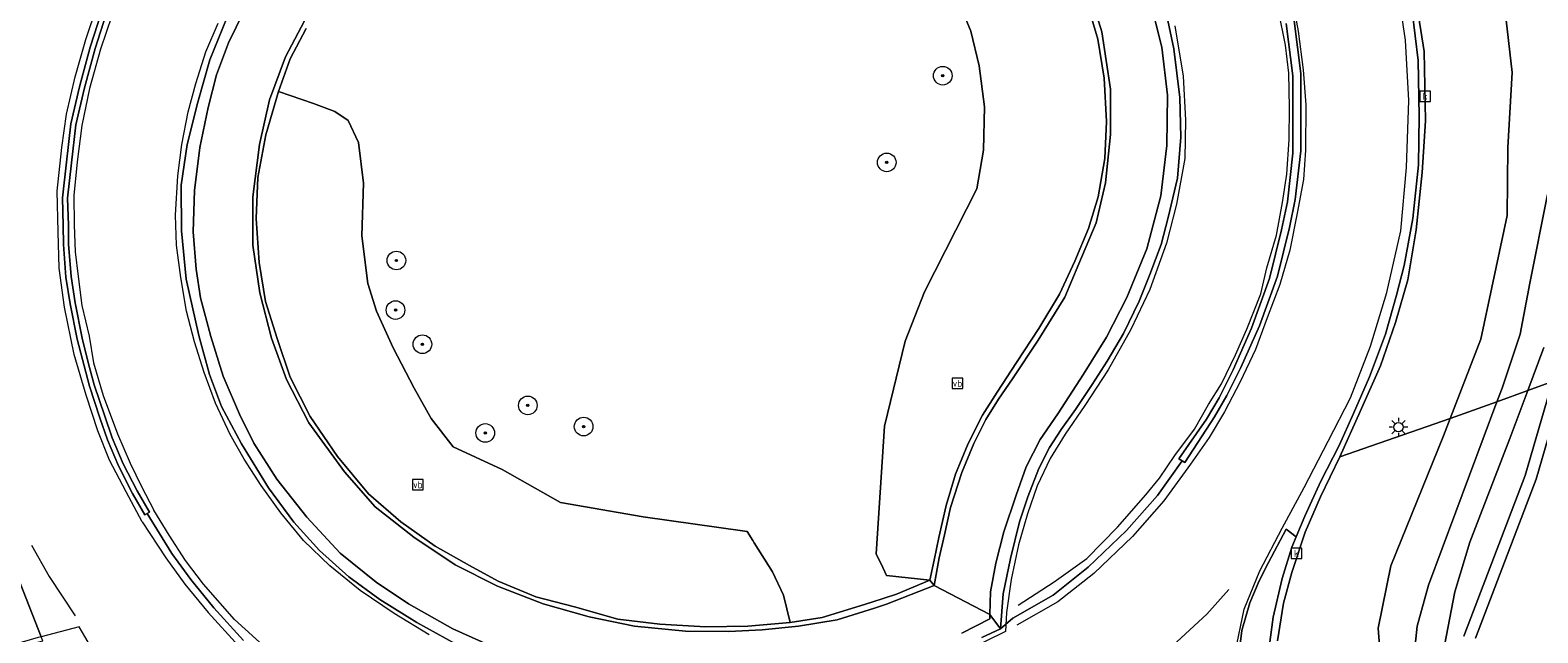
# Model space of a CAD drawing. Header units: metres. Extents: x 168032 to 180145, y 382923 to 399665.
# Tile 14 of 256: x 178249 to 178314, y 384989 to 385015. Entities that reach past the tile are written whole.
import ezdxf
from ezdxf.enums import TextEntityAlignment as Align

# ---------------------------------------------------------------- set-up
doc = ezdxf.new("R2010")
doc.units = ezdxf.units.M
doc.layers.get('0').update_dxf_attribs({"color": 8, "lineweight": 18})
for name, color, linetype, lineweight in [('B-WE-GR-BEPLANTING_CULTUUR_BODEMBEDEKKER-GV', 8, 'Continuous', 18), ('B-WE-GR-BOOM-S', 8, 'Continuous', 18), ('B-WE-GR-GRAS-GV', 8, 'Continuous', 18), ('B-WE-IE-MEUBILAIR_WEGMEUBILAIR-S', 8, 'Continuous', 25), ('B-WE-KL-ET_LS_OV_LICHTMAST-S', 8, 'Continuous', 18), ('B-WE-OG-WATER_SLOOT-GV', 8, 'Continuous', 18), ('B-WE-OG-WEG-GV', 8, 'Continuous', 18), ('B-WE-RI-GWA_KOLK-S', 8, 'Continuous', 18), ('B-WE-VH-VERHARDING_BEDRIJFSVLOERPLAAT-GV', 8, 'Continuous', 18), ('B-WE-VH-VERHARDING_BETON-GV', 8, 'Continuous', 18), ('B-WE-VW-MARKERING_PICTOGRAM-G', 8, 'Continuous', 18)]:
    doc.layers.add(name, color=color, linetype=linetype, lineweight=lineweight)
doc.styles.add('NLCS-ISO', font='NLCS-ISO.ttf')

# ---------------------------------------------------------------- blocks, each defined once
blk = doc.blocks.new('SIE-WEG_VERKEERSBORD-SO')
at = {"color": 0, "linetype": 'ByBlock', "lineweight": 18}
blk.add_lwpolyline([(-1.125, -1.125), (1.125, -1.125), (1.125, 1.125), (-1.125, 1.125)], close=True, dxfattribs=at)
at = {"color": 0, "linetype": 'ByBlock', "lineweight": 18, "style": 'NLCS-ISO'}
blk.add_text('vb', height=1.5, dxfattribs=at).set_placement((0, 0), align=Align.MIDDLE_CENTER)
blk = doc.blocks.new('SKL-ET_OV_LICHTMAST-SO')
at = {"color": 0, "linetype": 'ByBlock', "lineweight": 18}
for points in [[(-1.25, 0), (-2, 0)], [(-1.41, 1.41), (-0.88, 0.88)], [(0, 2), (0, 1.25)], [(0.88, 0.88), (1.41, 1.41)], [(2, 0), (1.25, 0)], [(-1.41, -1.41), (-0.88, -0.88)], [(0, -1.25), (0, -2)], [(0.88, -0.88), (1.41, -1.41)]]:
    blk.add_lwpolyline(points, dxfattribs=at)
blk.add_circle((0, 0), 1, dxfattribs=at)
blk = doc.blocks.new('SRI-KOLK-SO')
at = {"color": 0, "linetype": 'ByBlock', "lineweight": 18}
blk.add_lwpolyline([(-1.125, -1.125), (1.125, -1.125), (1.125, 1.125), (-1.125, 1.125)], close=True, dxfattribs=at)
at = {"color": 0, "linetype": 'ByBlock', "lineweight": 18, "style": 'NLCS-ISO'}
blk.add_text('k', height=1.5, dxfattribs=at).set_placement((0, 0), align=Align.MIDDLE_CENTER)
blk = doc.blocks.new('SGR-BOOM_01-SO')
at = {"linetype": 'ByBlock', "lineweight": 18}
h = blk.add_hatch(color=0, dxfattribs=at)
h.dxf.hatch_style = 1
edge = h.paths.add_edge_path()
edge.add_arc((0, 0), 0.25, 0, 360)
at = {"color": 0, "linetype": 'ByBlock', "lineweight": 18}
for radius in [2, 0.25]:
    blk.add_circle((0, 0), radius, dxfattribs=at)

msp = doc.modelspace()

# ---------------------------------------------------------------- linework, layer by layer
at = {"layer": 'B-WE-GR-BEPLANTING_CULTUUR_BODEMBEDEKKER-GV', "flags": 128}
msp.add_lwpolyline([(178288.855, 385016.145), (178289.521, 385014.501), (178289.886, 385013.012), (178290.109, 385011.245), (178290.072, 385009.38), (178289.782, 385007.717), (178287.528, 385003.284), (178286.7, 385001.171), (178285.814, 384997.511), (178285.457, 384992.02), (178285.738, 384991.429), (178285.829, 384991.238), (178285.902, 384991.085), (178287.76, 384990.89), (178287.948, 384991.742), (178288.148, 384992.718), (178288.46, 384994.097), (178288.857, 384995.44), (178289.411, 384996.771), (178290.021, 384997.983), (178290.662, 384998.975), (178291.492, 385000.248), (178292.452, 385001.718), (178293.342, 385003.19), (178294.001, 385004.611), (178294.577, 385006.015), (178294.995, 385007.374), (178295.282, 385009.031), (178295.361, 385010.614), (178295.26, 385012.487), (178294.989, 385014.157), (178294.466, 385015.925)], dxfattribs=at)
msp.add_lwpolyline([(178259.758, 385011.912), (178259.207, 385010.041), (178258.861, 385008.204), (178258.792, 385006.447), (178258.925, 385004.548), (178259.202, 385002.867), (178259.702, 385001.281), (178260.262, 384999.616), (178261.113, 384997.932), (178262.297, 384996.203), (178263.619, 384994.605), (178265.015, 384993.394), (178266.488, 384992.347), (178267.975, 384991.52), (178269.194, 384990.844), (178270.816, 384990.171), (178272.486, 384989.741), (178274.342, 384989.205), (178276.156, 384988.994), (178278.118, 384988.874), (178279.94, 384988.911), (178281.754, 384989.066), (178281.469, 384990.235), (178280.992, 384991.237), (178280.203, 384992.484), (178280.151, 384992.593), (178279.91, 384992.977), (178279.809, 384992.987), (178275.438, 384993.609), (178271.878, 384994.232), (178269.371, 384995.645), (178267.269, 384996.624), (178266.327, 384997.833), (178265.589, 384999.14), (178264.687, 385000.873), (178263.969, 385002.462), (178263.595, 385003.652), (178263.338, 385005.693), (178263.414, 385007.968), (178263.199, 385009.716), (178262.75, 385010.657), (178262.185, 385011.045), (178261.263, 385011.398)], close=True, dxfattribs=at)
at = {"layer": 'B-WE-GR-GRAS-GV', "flags": 128}
msp.add_lwpolyline([(178316.054, 385002.891), (178313.827, 384995.229), (178311.224, 384988.387)], dxfattribs=at)
at = {"layer": 'B-WE-OG-WATER_SLOOT-GV', "flags": 128}
for points in [[(178312.545, 385014.98), (178312.795, 385012.719), (178312.609, 385009.495), (178312.578, 385006.573), (178311.445, 385001.246), (178310.128, 384997.836), (178312.143, 384998.564), (178312.36, 384999.147), (178313.135, 385001.472), (178313.558, 385003.664), (178314.314, 385007.471)], [(178314.314, 385007.471), (178313.558, 385003.664), (178313.135, 385001.472), (178312.36, 384999.147), (178312.143, 384998.564), (178313.469, 384999.043), (178314.155, 385000.89)], [(178314.155, 385000.89), (178313.469, 384999.043), (178314.526, 384999.425)], [(178310.725, 384988.481), (178313.353, 384995.388), (178314.526, 384999.425), (178313.469, 384999.043), (178312.702, 384996.978), (178310.977, 384992.524), (178310.328, 384990.387), (178309.887, 384988.069)], [(178309.887, 384988.069), (178310.328, 384990.387), (178310.977, 384992.524), (178312.702, 384996.978), (178313.469, 384999.043), (178312.143, 384998.564), (178309.203, 384990.667), (178308.713, 384988.907), (178308.521, 384987.134)], [(178308.521, 384987.134), (178308.713, 384988.907), (178309.203, 384990.667), (178312.143, 384998.564), (178310.128, 384997.836), (178309.843, 384997.097), (178307.585, 384991.506), (178307.032, 384988.813), (178307.252, 384985.996)]]:
    msp.add_lwpolyline(points, dxfattribs=at)
at = {"layer": 'B-WE-OG-WEG-GV', "flags": 128}
for points in [[(178308.53, 385016.706), (178309.01, 385013.629), (178309.075, 385010.643), (178308.923, 385008.429), (178308.664, 385005.956), (178308.31, 385003.802), (178307.775, 385001.964), (178307.141, 385000.103), (178306.262, 384998.144), (178305.385, 384996.193), (178310.128, 384997.836), (178311.445, 385001.246), (178312.578, 385006.573), (178312.609, 385009.495), (178312.795, 385012.719), (178312.545, 385014.98)], [(178260.946, 385014.619), (178260.256, 385013.317), (178259.758, 385011.912), (178261.263, 385011.398), (178262.185, 385011.045), (178262.75, 385010.657), (178263.199, 385009.716), (178263.414, 385007.968), (178263.338, 385005.693), (178263.595, 385003.652), (178263.969, 385002.462), (178264.687, 385000.873), (178265.589, 384999.14), (178266.327, 384997.833), (178267.269, 384996.624), (178269.371, 384995.645), (178271.878, 384994.232), (178275.438, 384993.609), (178279.809, 384992.987), (178279.91, 384992.977), (178280.151, 384992.593), (178280.203, 384992.484), (178280.992, 384991.237), (178281.469, 384990.235), (178281.754, 384989.066), (178283.127, 384989.286), (178284.768, 384989.781), (178285.268, 384989.941), (178286.332, 384990.279), (178287.76, 384990.89), (178285.902, 384991.085), (178285.829, 384991.238), (178285.738, 384991.429), (178285.457, 384992.02), (178285.814, 384997.511), (178286.7, 385001.171), (178287.528, 385003.284), (178289.782, 385007.717), (178290.072, 385009.38), (178290.109, 385011.245), (178289.886, 385013.012), (178289.521, 385014.501), (178288.855, 385016.145)], [(178311.224, 384988.387), (178313.827, 384995.229), (178316.054, 385002.891)], [(178314.526, 384999.425), (178313.353, 384995.388), (178310.725, 384988.481)], [(178307.252, 384985.996), (178307.032, 384988.813), (178307.585, 384991.506), (178309.843, 384997.097), (178310.128, 384997.836), (178305.385, 384996.193), (178304.555, 384994.475), (178303.897, 384992.951), (178303.321, 384991.218), (178302.964, 384989.892), (178302.71, 384988.278)]]:
    msp.add_lwpolyline(points, dxfattribs=at)
at = {"layer": 'B-WE-VH-VERHARDING_BEDRIJFSVLOERPLAAT-GV', "flags": 128}
for points in [[(178294.466, 385015.925), (178294.989, 385014.157), (178295.26, 385012.487), (178295.361, 385010.614), (178295.282, 385009.031), (178294.995, 385007.374), (178294.577, 385006.015), (178294.001, 385004.611), (178293.342, 385003.19), (178292.452, 385001.718), (178291.492, 385000.248), (178290.662, 384998.975), (178290.021, 384997.983), (178289.411, 384996.771), (178288.857, 384995.44), (178288.46, 384994.097), (178288.148, 384992.718), (178287.948, 384991.742), (178287.76, 384990.89), (178287.94, 384990.652), (178288.161, 384991.845), (178288.385, 384992.833), (178288.652, 384994.009), (178289.135, 384995.519), (178289.647, 384996.761), (178290.171, 384997.796), (178290.706, 384998.675), (178291.311, 384999.548), (178292.417, 385001.209), (178293.563, 385003.063), (178294.165, 385004.492), (178294.911, 385006.254), (178295.318, 385007.975), (178295.528, 385010.056), (178295.521, 385012.013), (178295.161, 385014.472), (178294.516, 385016.571)], [(178308.372, 385016.445), (178308.75, 385013.242), (178308.805, 385010.852), (178308.773, 385008.757), (178308.525, 385006.445), (178308.157, 385004.429), (178307.819, 385003.146), (178307.346, 385001.466), (178306.661, 384999.63), (178305.975, 384998.056), (178305.366, 384996.68), (178304.565, 384995.15), (178303.884, 384993.633), (178303.514, 384992.747), (178303.327, 384992.299), (178302.906, 384990.961), (178302.517, 384989.287), (178302.294, 384987.572)], [(178302.71, 384988.278), (178302.964, 384989.892), (178303.321, 384991.218), (178303.897, 384992.951), (178304.555, 384994.475), (178305.385, 384996.193), (178306.262, 384998.144), (178307.141, 385000.103), (178307.775, 385001.964), (178308.31, 385003.802), (178308.664, 385005.956), (178308.923, 385008.429), (178309.075, 385010.643), (178309.01, 385013.629), (178308.53, 385016.706)], [(178297.182, 385016.031), (178297.731, 385013.812), (178297.978, 385011.746), (178297.948, 385009.587), (178297.69, 385007.416), (178297.084, 385005.132), (178296.227, 385003.052), (178295.355, 385001.332), (178294.372, 384999.748), (178293.264, 384998.047), (178292.505, 384996.942), (178291.906, 384995.754), (178291.467, 384994.547), (178290.945, 384992.964), (178290.604, 384991.621), (178290.372, 384990.381), (178290.34, 384989.402), (178290.799, 384988.796), (178290.918, 384990.291), (178291.223, 384991.815), (178291.622, 384993.4), (178291.969, 384994.466), (178292.453, 384995.689), (178292.901, 384996.598), (178293.406, 384997.371), (178294.018, 384998.228), (178294.733, 384999.301), (178295.388, 385000.305), (178296.091, 385001.495), (178296.763, 385002.891), (178297.223, 385004.038), (178297.707, 385005.325), (178298.014, 385006.489), (178298.415, 385008.185), (178298.548, 385009.943), (178298.502, 385011.649), (178298.251, 385013.737), (178297.791, 385015.926)], [(178252.142, 385015.315), (178251.659, 385013.822), (178251.195, 385012.112), (178250.831, 385010.516), (178250.636, 385008.863), (178250.471, 385007.327), (178250.505, 385006.148), (178250.51, 385005.327), (178250.618, 385003.92), (178250.794, 385002.774), (178251.098, 385001.254), (178251.625, 384999.224), (178252.08, 384997.864), (178252.402, 384996.927), (178252.884, 384995.803), (178253.483, 384994.62), (178254.016, 384993.694), (178254.105, 384993.747), (178254.205, 384993.806), (178253.677, 384994.724), (178253.083, 384995.896), (178252.607, 384997.006), (178252.288, 384997.935), (178251.836, 384999.288), (178251.566, 385000.256), (178251.313, 385001.301), (178251.011, 385002.812), (178250.837, 385003.945), (178250.73, 385005.336), (178250.725, 385006.152), (178250.691, 385007.318), (178250.854, 385008.838), (178251.048, 385010.479), (178251.408, 385012.059), (178251.87, 385013.76), (178252.349, 385015.24)], [(178257.556, 385015.105), (178256.809, 385013.267), (178256.281, 385011.455), (178255.832, 385009.627), (178255.578, 385007.877), (178255.583, 385005.908), (178255.789, 385003.829), (178256.327, 385001.408), (178256.792, 384999.727), (178257.304, 384998.353), (178258.162, 384996.754), (178259.322, 384994.863), (178260.418, 384993.385), (178261.516, 384992.165), (178262.774, 384991.035), (178264.115, 384990.053), (178265.706, 384989.069), (178267.369, 384988.15)], [(178269.334, 384987.865), (178267.249, 384988.796), (178265.342, 384989.872), (178263.952, 384990.796), (178262.407, 384992.045), (178260.978, 384993.597), (178259.687, 384995.225), (178258.697, 384996.782), (178258.076, 384998.02), (178257.376, 384999.657), (178256.848, 385001.373), (178256.409, 385003.037), (178256.21, 385004.265), (178256.085, 385005.864), (178256.141, 385007.652), (178256.376, 385009.492), (178256.728, 385011.217), (178257.093, 385012.624), (178257.608, 385014.006), (178258.262, 385015.353)], [(178261.002, 385015.196), (178260.053, 385013.394), (178259.366, 385011.552), (178258.937, 385009.631), (178258.647, 385007.376), (178258.65, 385005.295), (178258.949, 385003.25), (178259.456, 385001.301), (178260.102, 384999.515), (178261.058, 384997.651), (178262.59, 384995.547), (178263.909, 384994.04), (178265.572, 384992.73), (178267.348, 384991.539), (178269.173, 384990.624), (178271.133, 384989.862), (178273.107, 384989.31), (178275.064, 384988.905), (178277.262, 384988.687), (178279.113, 384988.676), (178280.546, 384988.747), (178282.108, 384988.901), (178283.773, 384989.178), (178285.379, 384989.686), (178285.898, 384989.85), (178287.94, 384990.652), (178287.76, 384990.89), (178286.332, 384990.279), (178285.268, 384989.941), (178284.768, 384989.781), (178283.127, 384989.286), (178281.754, 384989.066), (178279.94, 384988.911), (178278.118, 384988.874), (178276.156, 384988.994), (178274.342, 384989.205), (178272.486, 384989.741), (178270.816, 384990.171), (178269.194, 384990.844), (178267.975, 384991.52), (178266.488, 384992.347), (178265.015, 384993.394), (178263.619, 384994.605), (178262.297, 384996.203), (178261.113, 384997.932), (178260.262, 384999.616), (178259.702, 385001.281), (178259.202, 385002.867), (178258.925, 385004.548), (178258.792, 385006.447), (178258.861, 385008.204), (178259.207, 385010.041), (178259.758, 385011.912), (178260.256, 385013.317), (178260.946, 385014.619)], [(178303.085, 385014.837), (178303.369, 385012.581), (178303.371, 385009.253), (178303.137, 385007.156), (178302.884, 385005.95), (178302.366, 385003.86), (178301.596, 385001.728), (178300.797, 384999.931), (178300.194, 384998.724), (178299.656, 384997.806), (178298.464, 384996.099), (178298.613, 384996.015), (178298.724, 384995.952), (178299.993, 384997.911), (178300.531, 384998.829), (178301.134, 385000.035), (178301.933, 385001.832), (178302.703, 385003.964), (178303.221, 385006.054), (178303.474, 385007.26), (178303.708, 385009.358), (178303.706, 385012.685), (178303.422, 385014.941)], [(178290.002, 384988.417), (178290.799, 384988.796), (178290.34, 384989.402), (178290.334, 384989.228), (178289.137, 384988.6)]]:
    msp.add_lwpolyline(points, dxfattribs=at)
at = {"layer": 'B-WE-VH-VERHARDING_BETON-GV', "flags": 128}
for points in [[(178294.516, 385016.571), (178295.161, 385014.472), (178295.521, 385012.013), (178295.528, 385010.056), (178295.318, 385007.975), (178294.911, 385006.254), (178294.165, 385004.492), (178293.563, 385003.063), (178292.417, 385001.209), (178291.311, 384999.548), (178290.706, 384998.675), (178290.171, 384997.796), (178289.647, 384996.761), (178289.135, 384995.519), (178288.652, 384994.009), (178288.385, 384992.833), (178288.161, 384991.845), (178287.94, 384990.652), (178290.34, 384989.402), (178290.372, 384990.381), (178290.604, 384991.621), (178290.945, 384992.964), (178291.467, 384994.547), (178291.906, 384995.754), (178292.505, 384996.942), (178293.264, 384998.047), (178294.372, 384999.748), (178295.355, 385001.332), (178296.227, 385003.052), (178297.084, 385005.132), (178297.69, 385007.416), (178297.948, 385009.587), (178297.978, 385011.746), (178297.731, 385013.812), (178297.182, 385016.031)], [(178301.041, 384987.67), (178301.171, 384988.724), (178301.516, 384989.911), (178301.925, 384990.852), (178302.325, 384991.65), (178303.076, 384993.079), (178303.514, 384992.747), (178303.884, 384993.633), (178304.565, 384995.15), (178305.366, 384996.68), (178305.975, 384998.056), (178306.661, 384999.63), (178307.346, 385001.466), (178307.819, 385003.146), (178308.157, 385004.429), (178308.525, 385006.445), (178308.773, 385008.757), (178308.805, 385010.852), (178308.75, 385013.242), (178308.372, 385016.445)], [(178297.791, 385015.926), (178298.251, 385013.737), (178298.502, 385011.649), (178298.548, 385009.943), (178298.415, 385008.185), (178298.014, 385006.489), (178297.707, 385005.325), (178297.223, 385004.038), (178296.763, 385002.891), (178296.091, 385001.495), (178295.388, 385000.305), (178294.733, 384999.301), (178294.018, 384998.228), (178293.406, 384997.371), (178292.901, 384996.598), (178292.453, 384995.689), (178291.969, 384994.466), (178291.622, 384993.4), (178291.223, 384991.815), (178290.918, 384990.291), (178290.799, 384988.796), (178291.322, 384989.255), (178293.066, 384990.246), (178294.572, 384991.438), (178296.21, 384993.019), (178297.546, 384994.531), (178298.613, 384996.015), (178298.464, 384996.099), (178299.656, 384997.806), (178300.194, 384998.724), (178300.797, 384999.931), (178301.596, 385001.728), (178302.366, 385003.86), (178302.884, 385005.95), (178303.137, 385007.156), (178303.371, 385009.253), (178303.369, 385012.581), (178303.085, 385014.837)], [(178258.256, 384988.292), (178256.969, 384989.701), (178255.984, 384990.907), (178255.174, 384992.032), (178254.105, 384993.747), (178254.016, 384993.694), (178253.483, 384994.62), (178252.884, 384995.803), (178252.402, 384996.927), (178252.08, 384997.864), (178251.625, 384999.224), (178251.098, 385001.254), (178250.794, 385002.774), (178250.618, 385003.92), (178250.51, 385005.327), (178250.505, 385006.148), (178250.471, 385007.327), (178250.636, 385008.863), (178250.831, 385010.516), (178251.195, 385012.112), (178251.659, 385013.822), (178252.142, 385015.315)], [(178252.349, 385015.24), (178251.87, 385013.76), (178251.408, 385012.059), (178251.048, 385010.479), (178250.854, 385008.838), (178250.691, 385007.318), (178250.725, 385006.152), (178250.73, 385005.336), (178250.837, 385003.945), (178251.011, 385002.812), (178251.313, 385001.301), (178251.566, 385000.256), (178251.836, 384999.288), (178252.288, 384997.935), (178252.607, 384997.006), (178253.083, 384995.896), (178253.677, 384994.724), (178254.205, 384993.806), (178254.105, 384993.747), (178255.174, 384992.032), (178255.984, 384990.907), (178256.969, 384989.701), (178258.256, 384988.292)], [(178267.369, 384988.15), (178265.706, 384989.069), (178264.115, 384990.053), (178262.774, 384991.035), (178261.516, 384992.165), (178260.418, 384993.385), (178259.322, 384994.863), (178258.162, 384996.754), (178257.304, 384998.353), (178256.792, 384999.727), (178256.327, 385001.408), (178255.789, 385003.829), (178255.583, 385005.908), (178255.578, 385007.877), (178255.832, 385009.627), (178256.281, 385011.455), (178256.809, 385013.267), (178257.556, 385015.105)], [(178258.262, 385015.353), (178257.608, 385014.006), (178257.093, 385012.624), (178256.728, 385011.217), (178256.376, 385009.492), (178256.141, 385007.652), (178256.085, 385005.864), (178256.21, 385004.265), (178256.409, 385003.037), (178256.848, 385001.373), (178257.376, 384999.657), (178258.076, 384998.02), (178258.697, 384996.782), (178259.687, 384995.225), (178260.978, 384993.597), (178262.407, 384992.045), (178263.952, 384990.796), (178265.342, 384989.872), (178267.249, 384988.796), (178269.334, 384987.865)], [(178289.137, 384988.6), (178290.334, 384989.228), (178290.34, 384989.402), (178287.94, 384990.652), (178285.898, 384989.85), (178285.379, 384989.686), (178283.773, 384989.178), (178282.108, 384988.901), (178280.546, 384988.747), (178279.113, 384988.676), (178277.262, 384988.687), (178275.064, 384988.905), (178273.107, 384989.31), (178271.133, 384989.862), (178269.173, 384990.624), (178267.348, 384991.539), (178265.572, 384992.73), (178263.909, 384994.04), (178262.59, 384995.547), (178261.058, 384997.651), (178260.102, 384999.515), (178259.456, 385001.301), (178258.949, 385003.25), (178258.65, 385005.295), (178258.647, 385007.376), (178258.937, 385009.631), (178259.366, 385011.552), (178260.053, 385013.394), (178261.002, 385015.196)], [(178303.422, 385014.941), (178303.706, 385012.685), (178303.708, 385009.358), (178303.474, 385007.26), (178303.221, 385006.054), (178302.703, 385003.964), (178301.933, 385001.832), (178301.134, 385000.035), (178300.531, 384998.829), (178299.993, 384997.911), (178298.724, 384995.952), (178298.613, 384996.015), (178297.546, 384994.531), (178296.21, 384993.019), (178294.572, 384991.438), (178293.066, 384990.246), (178291.322, 384989.255), (178290.799, 384988.796), (178290.002, 384988.417)], [(178248.923, 384988.099), (178249.623, 384988.277), (178249.556, 384988.449), (178248.139, 384992.073)], [(178248.139, 384992.073), (178249.556, 384988.449)]]:
    msp.add_lwpolyline(points, dxfattribs=at)
msp.add_lwpolyline([(178303.514, 384992.747), (178303.076, 384993.079), (178302.325, 384991.65), (178301.925, 384990.852), (178301.516, 384989.911), (178301.171, 384988.724), (178301.041, 384987.67), (178301.009, 384986.344), (178301.032, 384985.919), (178301.083, 384984.997), (178301.341, 384983.535), (178301.799, 384982.013), (178302.531, 384980.002), (178302.917, 384980.149), (178302.683, 384981.058), (178302.369, 384982.794), (178302.271, 384984.152), (178302.21, 384985.846), (178302.294, 384987.572), (178302.517, 384989.287), (178302.906, 384990.961), (178303.327, 384992.299)], close=True, dxfattribs=at)
at = {"layer": 'B-WE-VW-MARKERING_PICTOGRAM-G', "flags": 128}
for points in [[(178253.901, 384993.401), (178253.201, 384994.692), (178252.484, 384996.052), (178251.986, 384997.309), (178251.486, 384998.841), (178250.972, 385000.597), (178250.557, 385002.629), (178250.329, 385004.314), (178250.276, 385005.874), (178250.247, 385007.626), (178250.439, 385009.501), (178250.638, 385010.938), (178251.018, 385012.535), (178251.479, 385014.151), (178251.953, 385015.59), (178252.562, 385017.093), (178253.141, 385018.233), (178253.896, 385019.659), (178254.771, 385021.106), (178255.489, 385022.109)], [(178256.096, 385021.645), (178255.639, 385021.022), (178255.019, 385020.12), (178254.467, 385019.253), (178253.766, 385017.944), (178253.207, 385016.685), (178252.591, 385015.16), (178252.11, 385013.735), (178251.632, 385012.036), (178251.304, 385010.446), (178251.095, 385008.875), (178250.956, 385007.43), (178250.968, 385006.167), (178251.02, 385005.014), (178251.141, 385003.95), (178251.295, 385002.699), (178251.611, 385001.378), (178251.804, 385000.238), (178252.215, 384998.834), (178252.837, 384997.18), (178253.384, 384995.915), (178253.862, 384994.91), (178254.392, 384993.892)], [(178300.886, 384987.775), (178301.275, 384989.644), (178301.953, 384991.281), (178302.913, 384993.117), (178303.857, 384994.877), (178304.889, 384996.86), (178305.844, 384998.729), (178306.7, 385000.945), (178307.406, 385003.258), (178308.014, 385005.918), (178308.248, 385008.633), (178308.36, 385011.518), (178308.211, 385014.118), (178307.789, 385016.932)], [(178303.286, 385016.209), (178303.592, 385014.501), (178303.809, 385012.839), (178303.932, 385011.331), (178303.912, 385009.379), (178303.825, 385008.124), (178303.547, 385006.668), (178303.24, 385005.087), (178302.802, 385003.598), (178302.266, 385002.173), (178301.766, 385000.813), (178301.106, 384999.418), (178300.436, 384998.128), (178299.767, 384997.017), (178298.969, 384995.87)], [(178298.292, 384996.254), (178299.136, 384997.379), (178299.736, 384998.437), (178300.305, 384999.326), (178300.9, 385000.58), (178301.394, 385001.676), (178301.994, 385003.197), (178302.256, 385004.315), (178302.666, 385005.725), (178302.916, 385007.135), (178303.109, 385008.352), (178303.209, 385009.848), (178303.218, 385011.22), (178303.202, 385012.691), (178303.047, 385013.897), (178302.755, 385015.391)], [(178266.23, 384988.535), (178264.734, 384989.456), (178263.267, 384990.443), (178261.97, 384991.501), (178260.827, 384992.591), (178259.85, 384993.78), (178259.016, 384994.954), (178258.282, 384996.094), (178257.684, 384997.153), (178257.053, 384998.498), (178256.564, 384999.817), (178256.145, 385001.141), (178255.799, 385002.46), (178255.552, 385003.909), (178255.368, 385005.29), (178255.326, 385006.591), (178255.421, 385008.277), (178255.598, 385009.627), (178255.867, 385011.032), (178256.199, 385012.258), (178256.632, 385013.611), (178257.156, 385014.846)], [(178298.289, 385014.729), (178298.655, 385012.568), (178298.758, 385010.68), (178298.72, 385009.028), (178298.361, 385007.064), (178297.939, 385005.379), (178297.223, 385003.395), (178296.401, 385001.67), (178295.429, 384999.928), (178294.425, 384998.4), (178293.576, 384997.16), (178292.936, 384996.12), (178292.369, 384994.95), (178291.962, 384993.743), (178291.578, 384992.402), (178291.253, 384990.919), (178291.052, 384989.492), (178291.018, 384988.672), (178289.288, 384987.83)], [(178291.558, 384989.808), (178293.111, 384990.81), (178294.505, 384991.811), (178295.826, 384993.161), (178297.044, 384994.553), (178297.639, 384995.274), (178298.292, 384996.254)], [(178298.969, 384995.87), (178297.826, 384994.305), (178296.47, 384992.77), (178294.809, 384991.167), (178293.268, 384989.947), (178291.5, 384988.942)], [(178260.824, 384986.694), (178259.393, 384987.798), (178257.865, 384989.195), (178256.53, 384990.712), (178255.763, 384991.738), (178255.052, 384992.818), (178254.392, 384993.892)], [(178253.901, 384993.401), (178254.91, 384991.851), (178255.73, 384990.712), (178256.727, 384989.491), (178258.032, 384988.062), (178259.66, 384986.655)], [(178249.131, 384992.39), (178249.898, 384991.041), (178251.008, 384989.355)], [(178296.561, 384986.818), (178298.197, 384988.064), (178299.672, 384989.417), (178300.62, 384990.484)], [(178228.817, 384979.28), (178232.694, 384980.803), (178237.112, 384982.644), (178241.492, 384984.524), (178245.005, 384986.078), (178246.541, 384986.769), (178247.597, 384987.11), (178248.71, 384987.477), (178249.711, 384987.807), (178249.798, 384987.828), (178250.508, 384987.998), (178251.567, 384988.218), (178251.179, 384988.879), (178249.556, 384988.449), (178249.417, 384988.412), (178248.049, 384988.019), (178246.956, 384987.593), (178244.982, 384986.724), (178242.015, 384985.428), (178238.894, 384984.099), (178232.195, 384981.33), (178230.788, 384980.622), (178228.748, 384979.593)]]:
    msp.add_lwpolyline(points, dxfattribs=at)

# ---------------------------------------------------------------- block references
at = {"layer": 'B-WE-GR-BOOM-S', "xscale": 0.2, "yscale": 0.2, "zscale": 0.2}
for p in [(178288.316, 385012.587), (178285.908, 385008.857), (178264.825, 385004.637), (178264.788, 385002.504), (178265.944, 385001.035), (178270.475, 384998.403), (178268.644, 384997.218), (178272.875, 384997.493)]:
    msp.add_blockref('SGR-BOOM_01-SO', p, dxfattribs=at)
at = {"layer": 'B-WE-IE-MEUBILAIR_WEGMEUBILAIR-S', "xscale": 0.2, "yscale": 0.2, "zscale": 0.2}
for p in [(178288.947, 384999.354), (178265.748, 384994.992)]:
    msp.add_blockref('SIE-WEG_VERKEERSBORD-SO', p, dxfattribs=at)
at = {"layer": 'B-WE-KL-ET_LS_OV_LICHTMAST-S', "xscale": 0.2, "yscale": 0.2, "zscale": 0.2}
msp.add_blockref('SKL-ET_OV_LICHTMAST-SO', (178307.908, 384997.468), dxfattribs=at)
at = {"layer": 'B-WE-RI-GWA_KOLK-S', "xscale": 0.2, "yscale": 0.2, "zscale": 0.2}
for p in [(178309.055, 385011.704), (178303.522, 384992.036)]:
    msp.add_blockref('SRI-KOLK-SO', p, dxfattribs=at)

doc.saveas('drawing.dxf')
